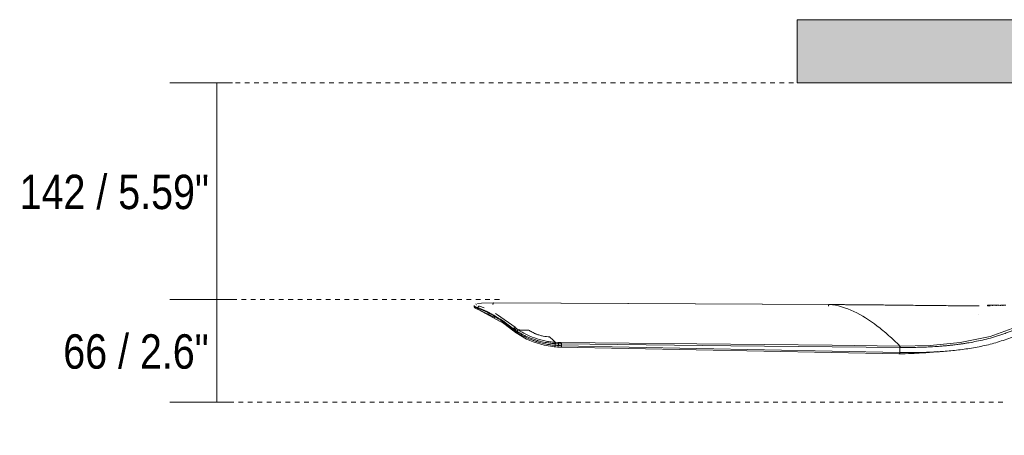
# Model space of a CAD drawing. Header units: millimetres. Extents: x 5898 to 10071, y 1372 to 7072.
# Tile 1 of 5: x 5898 to 6527, y 1774 to 2041. Entities that reach past the tile are written whole.
import ezdxf

# ---------------------------------------------------------------- set-up
doc = ezdxf.new("R2010")
doc.units = ezdxf.units.MM
doc.linetypes.add('Dash', pattern=[6, 3, -3])
for name, color, linetype, lineweight in [('Aparatos eléctricos', 7, 'Continuous', 9), ('Cotas', 7, 'Continuous', 9), ('Cotas-10', 7, 'Continuous', 9), ('Techos', 7, 'Continuous', 9)]:
    doc.layers.add(name, color=color, linetype=linetype, lineweight=lineweight)
doc.layers.add('Lighthing Fixture Dim Grey Dash', color=7, linetype='Dash', lineweight=9, true_color=0xd2d2d2)
doc.styles.add('Arial Narrow', font='ARIALN.TTF', dxfattribs={"height": 22})
doc.dimstyles.new('FARO_-_2_2mm_Arial_Narrow_mm_Inch_Horiz', dxfattribs={"dimscale": 304.8, "dimtxt": 22.515481, "dimasz": 0, "dimexe": 0.098425, "dimexo": 0.0625, "dimgap": 0.016404, "dimtad": 3, "dimtih": 1, "dimtoh": 1, "dimdec": 0, "dimzin": 0, "dimdsep": 46, "dimtxsty": 'Arial Narrow', "dimblk1": 'NONE', "dimblk2": 'NONE', "dimsah": 1, "dimcen": 0.09, "dimadec": 0, "dimazin": 0, "dimtfac": 1, "dimtdec": 4, "dimtix": 1, "dimtmove": 0, "dimatfit": 3, "dimfxl": 0.032808, "dimfxlon": 1, "dimtvp": 1, "dimtolj": 1, "dimtzin": 0, "dimarcsym": 2})

# ---------------------------------------------------------------- blocks, each defined once
blk = doc.blocks.new('33832 - 33832 MINI PUNT TUB S White fan with DC motor-698884-Alzado_PDF')
at = {"color": 254, "lineweight": 9, "true_color": 0xcccccc}
for p, q in [((6189.33, 1858.48), (6189.37, 1858.22)), ((6200.83, 1859.08), (6415.47, 1858.06)), ((6188.22, 1857.37), (6188.22, 1856.91)), ((6190.73, 1855.63), (6190.73, 1856.1)), ((6201.56, 1849.81), (6191.49, 1854.64)), ((6191.68, 1857.08), (6194.72, 1855.9)), ((6425.7, 1857.96), (6415.47, 1858.06)), ((6516.64, 1857.66), (6516.64, 1857.16)), ((6516.67, 1857.66), (6517.29, 1857.65)), ((6516.67, 1857.66), (6516.67, 1857.16)), ((6517.29, 1857.15), (6516.67, 1857.16)), ((6517.29, 1857.15), (6517.29, 1857.65)), ((6519.84, 1857.66), (6519.84, 1857.16)), ((6522.23, 1857.66), (6523.68, 1857.66)), ((6522.3, 1857.66), (6522.3, 1857.16)), ((6523.75, 1857.66), (6524.08, 1857.66)), ((6524.08, 1857.66), (6524.08, 1857.16)), ((6524.08, 1857.16), (6524.08, 1857.16)), ((6524.11, 1857.16), (6524.12, 1857.66)), ((6525.04, 1857.66), (6526.44, 1857.66)), ((6525.04, 1857.66), (6525.04, 1857.16)), ((6526.44, 1857.66), (6528.41, 1857.66)), ((6526.44, 1857.16), (6526.44, 1857.66)), ((6211.06, 1843.32), (6205.79, 1847.13)), ((6213.43, 1841.84), (6213.43, 1842.56)), ((6213.85, 1842.23), (6213.85, 1841.51)), ((6214.08, 1840.73), (6214.81, 1840.17)), ((6214.59, 1841.67), (6214.59, 1840.94)), ((6215.93, 1841.13), (6215.82, 1840.86)), ((6216.55, 1841.72), (6216.31, 1841.58)), ((6216.8, 1841.78), (6216.55, 1841.72)), ((6240.17, 1833.88), (6241.98, 1833.78)), ((6239.48, 1831.09), (6239.62, 1830.98)), ((6239.86, 1831.06), (6239.66, 1831.07)), ((6241.69, 1830.84), (6239.72, 1830.97)), ((6240.2, 1833), (6240.2, 1831.97)), ((6242.17, 1832.88), (6240.35, 1832.99)), ((6241.69, 1830.84), (6243.7, 1830.75)), ((6242.17, 1832.88), (6242.17, 1831.83)), ((6243.7, 1830.75), (6460.11, 1826.41)), ((6244.22, 1832.81), (6244.22, 1831.74)), ((6460.6, 1831.52), (6460.37, 1831.52)), ((6460.64, 1830.63), (6460.63, 1827.41))]:
    blk.add_line(p, q, dxfattribs=at)
at = {"color": 254, "lineweight": 9, "true_color": 0xcccccc, "flags": 128}
for points in [[(6200.85, 1859.07), (6192.95, 1859.02), (6190.5, 1858.83)], [(6200.85, 1859.07), (6243.96, 1858.87), (6286.98, 1858.67), (6329.9, 1858.47), (6372.74, 1858.26), (6415.48, 1858.06)], [(6188.22, 1856.92), (6188.3, 1856.49), (6188.61, 1856.01), (6189.88, 1855.23), (6191.26, 1854.69)], [(6190.73, 1855.63), (6190.92, 1854.94), (6191.49, 1854.64)], [(6191.26, 1854.69), (6207.2, 1846), (6213.65, 1841.07)], [(6201.84, 1852.31), (6203.26, 1851.47), (6214.48, 1843.49)], [(6460.6, 1831.52), (6480.02, 1831.88), (6499.29, 1833.68), (6518.44, 1837.58), (6537.25, 1844.47), (6556.05, 1853.32), (6570.07, 1856.71)], [(6511.43, 1857.24), (6499.44, 1857.29), (6481.81, 1857.45)], [(6519.84, 1857.66), (6521, 1857.66), (6522.16, 1857.66)], [(6511.1, 1851.53), (6511.15, 1851.53), (6511.16, 1851.53)], [(6213.43, 1842.56), (6213.81, 1843.22), (6214.48, 1843.49)], [(6213.85, 1841.51), (6213.77, 1841.58), (6213.68, 1841.64), (6213.59, 1841.71), (6213.51, 1841.78), (6213.43, 1841.84)], [(6213.43, 1841.84), (6213.54, 1841.19), (6213.65, 1841.07)], [(6215.2, 1839.89), (6214.94, 1840.11), (6214.85, 1840.77)], [(6215.08, 1839.96), (6221.85, 1835.93), (6225.97, 1834.14), (6232.98, 1832.01), (6239.62, 1830.98)], [(6216.31, 1841.58), (6216.1, 1841.39), (6215.93, 1841.13)], [(6240.35, 1832.99), (6240.28, 1833.51), (6240.1, 1833.89)], [(6460.37, 1831.52), (6417.24, 1831.96), (6374.03, 1832.39), (6330.75, 1832.83), (6287.39, 1833.27), (6243.95, 1833.71)], [(6239.62, 1830.98), (6239.85, 1831.13), (6240.09, 1831.98)], [(6242.17, 1831.83), (6241.18, 1831.9), (6240.2, 1831.97)], [(6242.17, 1832.88), (6242.59, 1832.86), (6243, 1832.84), (6243.41, 1832.83), (6243.82, 1832.82), (6244.22, 1832.81)], [(6244.22, 1832.81), (6352.43, 1831.72), (6460.64, 1830.63)], [(6244.22, 1831.74), (6287.52, 1830.88), (6330.81, 1830.01), (6374.1, 1829.15), (6417.37, 1828.28), (6460.63, 1827.41)]]:
    blk.add_lwpolyline(points, dxfattribs=at)
at = {"color": 254, "lineweight": 9, "true_color": 0xcccccc}
blk.add_ellipse((6239.34, 1811.55), major_axis=(0.04, 21.47), ratio=0.911502, start_param=6.233583, end_param=6.241233, dxfattribs=at)
for points, knots in [([(6200.31, 1858.08), (6200.31, 1858.18), (6200.33, 1858.35), (6200.37, 1858.55), (6200.43, 1858.73), (6200.53, 1858.91), (6200.68, 1859.05), (6200.79, 1859.08), (6200.85, 1859.07)], [0, 0, 0, 0, 0.2, 0.3, 0.4, 0.6, 0.8, 1, 1, 1, 1]), ([(6190.73, 1856.1), (6189.99, 1856.32), (6188.89, 1856.72), (6188.29, 1857.13), (6188.22, 1857.31), (6188.22, 1857.37)], [0, 0, 0, 0, 0.1, 0.2, 0.2556403, 0.2556403, 0.2556403, 0.2556403]), ([(6190.73, 1855.63), (6189.99, 1855.88), (6188.89, 1856.31), (6188.3, 1856.69), (6188.22, 1856.86), (6188.22, 1856.91)], [0, 0, 0, 0, 0.1, 0.2, 0.25, 0.25, 0.25, 0.25]), ([(6505.82, 1857.25), (6504.98, 1857.25), (6503.48, 1857.26), (6501.46, 1857.28), (6499.5, 1857.29), (6497.37, 1857.31), (6495.05, 1857.33), (6491.94, 1857.35), (6488.64, 1857.38), (6484.9, 1857.42), (6480.9, 1857.45), (6475.81, 1857.51), (6470.59, 1857.56), (6466.12, 1857.61), (6462.22, 1857.66), (6459.28, 1857.69), (6456.19, 1857.72), (6452.99, 1857.76), (6449.37, 1857.79), (6445.44, 1857.83), (6441.58, 1857.87), (6438.15, 1857.9), (6435.31, 1857.92), (6431.91, 1857.95), (6428.94, 1857.97), (6426.13, 1857.99), (6423.59, 1858.01), (6419.6, 1858.03), (6416.91, 1858.05), (6415.48, 1858.06)], [0.1818182, 0.1818182, 0.1818182, 0.1818182, 0.2045455, 0.2272727, 0.25, 0.2727273, 0.2954545, 0.3181818, 0.3636364, 0.3863636, 0.4090909, 0.4545455, 0.5, 0.5454545, 0.5681818, 0.5909091, 0.6136364, 0.6363636, 0.6590909, 0.6818182, 0.7045455, 0.7272727, 0.75, 0.7727273, 0.8181818, 0.8409091, 0.8636364, 0.9090909, 1, 1, 1, 1]), ([(6415.48, 1858.06), (6420.76, 1857.74), (6431.21, 1854.49), (6443.78, 1846.39), (6453.48, 1838.42), (6458.25, 1833.92), (6460.6, 1831.52)], [0, 0, 0, 0, 0.333333, 0.666667, 0.833333, 1, 1, 1, 1]), ([(6577.36, 1852.26), (6575.49, 1852.07), (6571.8, 1851.58), (6566.43, 1850.59), (6562.09, 1849.54), (6559.11, 1848.69), (6557.43, 1848.17), (6556.18, 1847.77), (6554.94, 1847.34), (6553.31, 1846.71), (6550.51, 1845.49), (6546.61, 1843.52), (6542.77, 1841.5), (6540.07, 1840.19), (6538.51, 1839.5), (6537.34, 1839.01), (6536.16, 1838.55), (6534.59, 1837.93), (6531.84, 1836.89), (6527.9, 1835.49), (6523.17, 1833.98), (6516.85, 1832.19), (6508.87, 1830.51), (6499.27, 1829.05), (6489.67, 1828.07), (6476.82, 1827.35), (6467.15, 1827.23), (6460.63, 1827.41)], [-1, -1, -1, -1, -0.958333, -0.916667, -0.875, -0.854167, -0.84375, -0.833333, -0.822917, -0.8125, -0.791667, -0.75, -0.708333, -0.6875, -0.677083, -0.666667, -0.65625, -0.645833, -0.625, -0.583333, -0.541667, -0.5, -0.416667, -0.333333, -0.25, -0.166667, 0, 0, 0, 0]), ([(6478.83, 1830.92), (6480.47, 1831), (6483.54, 1831.17), (6487.72, 1831.48), (6490.55, 1831.73), (6492.91, 1831.97), (6495.07, 1832.21), (6497.15, 1832.46), (6499.32, 1832.75), (6501.6, 1833.09), (6504.61, 1833.57), (6508.48, 1834.27), (6513.41, 1835.32), (6517.64, 1836.38), (6521.16, 1837.38), (6523.87, 1838.22), (6526.58, 1839.13), (6530.09, 1840.41), (6533.56, 1841.81), (6536.9, 1843.29), (6539.28, 1844.4), (6541.39, 1845.42), (6543.93, 1846.68), (6547.18, 1848.32), (6551.7, 1850.51), (6555.5, 1852.13), (6558.27, 1853.15), (6560.96, 1854), (6563.71, 1854.71), (6566.39, 1855.24), (6569.75, 1855.75), (6573.55, 1856.05), (6576.21, 1856.1), (6577.44, 1856.1)], [0.1666667, 0.1666667, 0.1666667, 0.1666667, 0.2083333, 0.2291667, 0.25, 0.2708333, 0.2916667, 0.3125, 0.3333333, 0.3541667, 0.375, 0.4166667, 0.4583333, 0.5, 0.5208333, 0.5416667, 0.5625, 0.5833333, 0.625, 0.6458333, 0.6666667, 0.6875, 0.7083333, 0.75, 0.7916667, 0.8125, 0.8333333, 0.8541667, 0.875, 0.8958333, 0.9166667, 0.9583333, 1, 1, 1, 1]), ([(6517.29, 1857.65), (6517.32, 1857.65), (6517.46, 1857.65), (6517.85, 1857.65), (6518.4, 1857.65), (6518.86, 1857.65), (6519.35, 1857.66), (6519.68, 1857.66), (6519.84, 1857.66)], [-1, -1, -1, -1, -0.857143, -0.571429, -0.428571, -0.285714, -0.142857, 0, 0, 0, 0]), ([(6213.85, 1842.23), (6213.8, 1842.28), (6213.65, 1842.39), (6213.51, 1842.49), (6213.43, 1842.56)], [0, 0, 0, 0, 0.4, 1, 1, 1, 1]), ([(6214.88, 1840.12), (6214.84, 1840.14), (6214.77, 1840.19), (6214.68, 1840.29), (6214.61, 1840.43), (6214.57, 1840.59), (6214.56, 1840.76), (6214.57, 1840.88), (6214.59, 1840.94)], [0.2857143, 0.2857143, 0.2857143, 0.2857143, 0.3928571, 0.5, 0.6428571, 0.75, 0.8571429, 1, 1, 1, 1]), ([(6214.59, 1840.94), (6214.63, 1840.92), (6214.71, 1840.86), (6214.8, 1840.8), (6214.85, 1840.76)], [0, 0, 0, 0, 0.4, 1, 1, 1, 1]), ([(6214.85, 1840.76), (6215.19, 1840.49), (6215.84, 1840.02), (6217.03, 1839.28), (6217.73, 1838.88), (6218.13, 1838.66)], [0, 0, 0, 0, 0.1, 0.15, 0.2, 0.2, 0.2, 0.2]), ([(6240.03, 1833.89), (6239.5, 1833.93), (6238.42, 1834.03), (6236.77, 1834.23), (6235.11, 1834.49), (6231.76, 1835.15), (6226.8, 1836.62), (6221.1, 1839.13), (6218.1, 1840.92), (6216.8, 1841.78)], [0, 0, 0, 0, 0.0625, 0.125, 0.1875, 0.25, 0.5, 0.75, 1, 1, 1, 1]), ([(6218.17, 1839.46), (6218.71, 1839.16), (6219.66, 1838.66), (6221.2, 1837.92), (6222.05, 1837.54), (6222.5, 1837.34)], [0.2, 0.2, 0.2, 0.2, 0.3, 0.35, 0.4, 0.4, 0.4, 0.4]), ([(6223.27, 1841.75), (6223.57, 1841.51), (6224.2, 1841.05), (6225.29, 1840.39), (6226.37, 1839.86), (6227.29, 1839.45), (6228.45, 1838.98), (6229.84, 1838.51), (6231.31, 1838.11), (6233.55, 1837.6), (6235.25, 1837.41), (6236.49, 1837.4)], [0, 0, 0, 0, 0.1, 0.2, 0.3, 0.35, 0.4, 0.55, 0.625, 0.7, 1, 1, 1, 1]), ([(6222.5, 1837.34), (6222.96, 1837.14), (6223.92, 1836.74), (6225.57, 1836.11), (6227.01, 1835.61), (6227.87, 1835.34), (6228.14, 1835.26)], [0.4, 0.4, 0.4, 0.4, 0.45, 0.5, 0.55, 0.5734216, 0.5734216, 0.5734216, 0.5734216]), ([(6230, 1834.72), (6230.29, 1834.64), (6231.19, 1834.4), (6232.75, 1834.03), (6234.56, 1833.68), (6236.12, 1833.44), (6237.41, 1833.27), (6238.9, 1833.11), (6239.75, 1833.04), (6240.2, 1833)], [0.6257334, 0.6257334, 0.6257334, 0.6257334, 0.65, 0.7, 0.75, 0.8, 0.85, 0.9, 1, 1, 1, 1]), ([(6239.83, 1833.52), (6239.84, 1833.47), (6239.89, 1833.37), (6240.09, 1833.24), (6240.16, 1833.09), (6240.2, 1833)], [0.525, 0.525, 0.525, 0.525, 0.65, 0.775, 1, 1, 1, 1]), ([(6236.93, 1832.3), (6237.28, 1832.24), (6237.93, 1832.14), (6239.07, 1832.01), (6239.76, 1831.97), (6240.15, 1831.97)], [0.8, 0.8, 0.8, 0.8, 0.85, 0.9, 1, 1, 1, 1]), ([(6240.2, 1831.97), (6240.19, 1831.8), (6240.15, 1831.55), (6240.05, 1831.27), (6239.96, 1831.11), (6239.86, 1831.01), (6239.75, 1830.96), (6239.65, 1830.99), (6239.59, 1831.04), (6239.57, 1831.08)], [0, 0, 0, 0, 0.25, 0.375, 0.5, 0.625, 0.75, 0.875, 1, 1, 1, 1]), ([(6242.17, 1831.83), (6242.15, 1831.48), (6241.99, 1830.97), (6241.77, 1830.83), (6241.69, 1830.84)], [0, 0, 0, 0, 0.5, 0.7894184, 0.7894184, 0.7894184, 0.7894184]), ([(6242.17, 1831.83), (6242.45, 1831.81), (6243.14, 1831.77), (6243.82, 1831.75), (6244.22, 1831.74)], [0, 0, 0, 0, 0.4, 1, 1, 1, 1]), ([(6244.22, 1831.74), (6244.21, 1831.39), (6244.06, 1830.88), (6243.8, 1830.74), (6243.7, 1830.75)], [0, 0, 0, 0, 0.5, 0.7782563, 0.7782563, 0.7782563, 0.7782563]), ([(6482.69, 1827.7), (6482.35, 1827.67), (6481.39, 1827.59), (6478.98, 1827.38), (6474.74, 1827.07), (6468.21, 1826.73), (6462.84, 1826.57), (6459.89, 1826.52)], [0.894345, 0.894345, 0.894345, 0.894345, 0.9027778, 0.9166667, 0.9444444, 0.9722222, 1, 1, 1, 1]), ([(6460.6, 1831.52), (6460.56, 1831.57), (6460.61, 1831.58), (6460.78, 1831.21), (6460.85, 1830.97), (6460.87, 1830.75), (6460.86, 1830.63)], [0, 0, 0, 0, 0.625, 0.75, 0.875, 1, 1, 1, 1]), ([(6460.86, 1830.63), (6462.73, 1830.61), (6465.38, 1830.6), (6468.64, 1830.63), (6470.99, 1830.67), (6473.02, 1830.71), (6475.36, 1830.78), (6477.2, 1830.85), (6478.83, 1830.92)], [0, 0, 0, 0, 0.0416667, 0.0625, 0.0833333, 0.1041667, 0.125, 0.1666667, 0.1666667, 0.1666667, 0.1666667]), ([(6486.99, 1827.95), (6486.61, 1827.92), (6486.06, 1827.88), (6485.49, 1827.84), (6485.19, 1827.83), (6484.75, 1827.82), (6484.96, 1827.87), (6485.09, 1827.9)], [0.76561363, 0.76561363, 0.76561363, 0.76561363, 0.77777778, 0.78472222, 0.79166667, 0.79861111, 0.83333333, 0.83333333, 0.83333333, 0.83333333])]:
    blk.add_open_spline(points, degree=3, knots=knots, dxfattribs=at)
for points in [[(6189.56, 1857.87), (6189.61, 1857.88), (6189.66, 1857.88), (6189.71, 1857.89)], [(6190.73, 1856.1), (6190.74, 1856.2), (6190.79, 1856.41), (6190.94, 1856.69), (6191.15, 1856.9), (6191.41, 1857.04), (6191.6, 1857.08), (6191.68, 1857.08)], [(6190.73, 1856.1), (6194.62, 1854.73), (6202.31, 1850.89), (6209.76, 1845.51), (6213.43, 1842.56)], [(6213.43, 1841.84), (6209.76, 1844.84), (6202.32, 1850.3), (6194.63, 1854.22), (6190.73, 1855.63)], [(6414.91, 1857.06), (6414.91, 1857.16), (6414.94, 1857.38), (6415.02, 1857.67), (6415.15, 1857.89), (6415.31, 1858.02), (6415.42, 1858.06), (6415.48, 1858.06)], [(6516.64, 1857.66), (6516.64, 1857.66), (6516.65, 1857.66), (6516.67, 1857.66)], [(6518.4, 1857.15), (6518.12, 1857.15), (6517.61, 1857.15), (6517.35, 1857.15), (6517.29, 1857.15)], [(6213.85, 1841.51), (6213.81, 1841.29), (6213.84, 1841.04), (6213.96, 1840.86)], [(6214.59, 1841.67), (6214.54, 1841.71), (6214.45, 1841.78), (6214.3, 1841.89), (6214.16, 1842), (6214.01, 1842.12), (6213.91, 1842.2), (6213.85, 1842.23)], [(6213.85, 1841.51), (6213.9, 1841.47), (6214, 1841.4), (6214.15, 1841.28), (6214.3, 1841.17), (6214.45, 1841.05), (6214.54, 1840.98), (6214.59, 1840.94)], [(6213.85, 1842.23), (6213.87, 1842.33), (6213.95, 1842.52), (6214.12, 1842.79), (6214.36, 1842.99), (6214.63, 1843.13), (6214.81, 1843.16), (6214.9, 1843.16)], [(6213.96, 1840.86), (6214, 1840.81), (6214.04, 1840.77), (6214.08, 1840.73)], [(6214.08, 1840.73), (6214.13, 1840.69), (6214.19, 1840.66), (6214.25, 1840.64)], [(6214.48, 1843.49), (6214.55, 1843.43), (6214.69, 1843.32), (6214.83, 1843.22), (6214.9, 1843.16)], [(6214.59, 1841.67), (6214.61, 1841.74), (6214.65, 1841.87), (6214.76, 1842.07), (6214.89, 1842.25), (6215.06, 1842.4), (6215.25, 1842.51), (6215.44, 1842.58), (6215.57, 1842.6), (6215.63, 1842.6)], [(6215.82, 1840.86), (6215.74, 1840.91), (6215.58, 1841.01), (6215.34, 1841.17), (6215.08, 1841.34), (6214.83, 1841.51), (6214.67, 1841.62), (6214.59, 1841.67)], [(6214.78, 1840.38), (6214.71, 1840.43), (6214.65, 1840.48), (6214.59, 1840.52)], [(6214.9, 1843.16), (6214.94, 1843.12), (6215.04, 1843.05), (6215.19, 1842.94), (6215.33, 1842.82), (6215.43, 1842.75), (6215.48, 1842.71)], [(6215.63, 1842.6), (6215.81, 1842.46), (6216.19, 1842.19), (6216.59, 1841.92), (6216.8, 1841.78)], [(6215.82, 1840.86), (6216.09, 1840.69), (6216.72, 1840.29), (6217.63, 1839.76), (6218.17, 1839.46)], [(6216.8, 1841.78), (6217.23, 1841.78), (6218.1, 1841.77), (6219.39, 1841.76), (6220.69, 1841.76), (6221.98, 1841.75), (6222.84, 1841.75), (6223.27, 1841.75)], [(6218.13, 1838.66), (6218.52, 1838.44), (6219.42, 1837.97), (6221.05, 1837.17), (6222.87, 1836.36), (6224.67, 1835.63), (6226.46, 1834.98), (6228.35, 1834.35), (6230.18, 1833.78), (6231.86, 1833.3), (6233.33, 1832.94), (6234.67, 1832.68), (6235.87, 1832.47), (6236.59, 1832.35), (6236.93, 1832.3)], [(6228.24, 1835.23), (6228.52, 1835.14), (6228.8, 1835.06), (6229.08, 1834.98)], [(6229.08, 1834.98), (6229.38, 1834.89), (6229.69, 1834.8), (6229.99, 1834.72)], [(6236.49, 1837.4), (6237.11, 1836.84), (6238.34, 1835.68), (6239.56, 1834.49), (6240.17, 1833.88)], [(6239.86, 1833.75), (6239.84, 1833.72), (6239.8, 1833.66), (6239.81, 1833.57), (6239.83, 1833.52)], [(6240.1, 1833.89), (6240.05, 1833.87), (6239.98, 1833.84), (6239.89, 1833.78), (6239.86, 1833.75)], [(6241.98, 1833.78), (6242.32, 1833.76), (6242.98, 1833.72), (6243.63, 1833.71), (6243.95, 1833.71)], [(6241.98, 1833.78), (6242.05, 1833.7), (6242.15, 1833.43), (6242.18, 1833.06), (6242.17, 1832.88)], [(6243.95, 1833.71), (6244.03, 1833.63), (6244.16, 1833.36), (6244.22, 1832.99), (6244.22, 1832.81)], [(6241.69, 1830.84), (6241.63, 1830.84), (6241.57, 1830.88), (6241.52, 1830.94)], [(6243.7, 1830.75), (6243.63, 1830.75), (6243.55, 1830.78), (6243.49, 1830.85)], [(6459.89, 1826.52), (6459.95, 1826.46), (6460.1, 1826.38), (6460.35, 1826.47), (6460.56, 1826.82), (6460.63, 1827.2), (6460.63, 1827.41)], [(6460.37, 1831.52), (6460.45, 1831.44), (6460.58, 1831.17), (6460.64, 1830.8), (6460.64, 1830.63)], [(6460.87, 1830.62), (6460.79, 1830.62), (6460.71, 1830.63), (6460.64, 1830.63)]]:
    blk.add_open_spline(points, degree=3, dxfattribs=at)
blk = doc.blocks.new('DIMBLOCK2-Alzado_PDF')
at = {"layer": 'Cotas-10', "color": 251, "true_color": 0x5b5b5b}
for p, q in [((6023.7, 2000), (5993.7, 2000)), ((6023.7, 2000), (6023.7, 1861.29)), ((6023.7, 2000), (6033.7, 2000)), ((6023.7, 1861.29), (5993.7, 1861.29)), ((6023.7, 1861.29), (6033.7, 1861.29))]:
    blk.add_line(p, q, dxfattribs=at)
at = {"layer": 'Cotas-10', "color": 0, "insert": (5897.55, 1941.21), "char_height": 22, "width": 145.3857, "attachment_point": 1, "line_spacing_factor": 0.974696, "style": 'Arial Narrow'}
blk.add_mtext('142 / 5.59"', dxfattribs=at)
blk = doc.blocks.new('_None')
blk = doc.blocks.new('DIMBLOCK3-Alzado_PDF')
at = {"layer": 'Cotas-10', "color": 251, "true_color": 0x5b5b5b}
for p, q in [((6023.7, 1861.29), (5993.7, 1861.29)), ((6023.7, 1861.29), (6023.7, 1795.59)), ((6023.7, 1861.29), (6033.7, 1861.29)), ((6023.7, 1795.59), (5993.7, 1795.59)), ((6023.7, 1795.59), (6033.7, 1795.59))]:
    blk.add_line(p, q, dxfattribs=at)
at = {"layer": 'Cotas-10', "color": 0, "insert": (5925.43, 1839.01), "char_height": 22, "width": 111.9341, "attachment_point": 1, "line_spacing_factor": 0.974696, "style": 'Arial Narrow'}
blk.add_mtext('66 / 2.6"', dxfattribs=at)

msp = doc.modelspace()

# ---------------------------------------------------------------- hatches: boundary and pattern name
at = {"layer": 'Techos', "true_color": 0xe8e8e8}
msp.add_hatch(color=254, dxfattribs=at).paths.add_polyline_path([(6594.3, 2000), (6794.95, 2000), (6794.95, 2040.5), (6394.95, 2040.5), (6394.95, 2000), (6590.85, 2000)])

# ---------------------------------------------------------------- linework, layer by layer
at = {"layer": 'Lighthing Fixture Dim Grey Dash'}
for p, q in [((6488.61, 2000), (6032.86, 2000)), ((6204.4, 1861.29), (6032.86, 1861.29)), ((6526.57, 1795.59), (6032.86, 1795.59))]:
    msp.add_line(p, q, dxfattribs=at)
at = {"layer": 'Techos'}
for p, q in [((6394.95, 2040.5), (6794.95, 2040.5)), ((6394.95, 2000), (6394.95, 2040.5)), ((6794.95, 2000), (6394.95, 2000))]:
    msp.add_line(p, q, dxfattribs=at)

# ---------------------------------------------------------------- block references
at = {"layer": 'Aparatos eléctricos'}
msp.add_blockref('33832 - 33832 MINI PUNT TUB S White fan with DC motor-698884-Alzado_PDF', (0, 0), dxfattribs=at)

# ---------------------------------------------------------------- dimensions: what is measured, and where the dimension line sits
at = {"layer": 'Cotas', "color": 251, "true_color": 0x5b5b5b}
dim = msp.add_linear_dim(base=(6023.7, 1861.29), p1=(6033.7, 2000), p2=(6033.7, 1861.29), angle=90, text='142 / 5.59"', dimstyle='FARO_-_2_2mm_Arial_Narrow_mm_Inch_Horiz', override={"dimpost": '<>', "dimfxl": 138.70556}, dxfattribs=at)
dim.commit()
dim.dimension.update_dxf_attribs({"geometry": 'DIMBLOCK2-Alzado_PDF', "text_midpoint": (5960.11, 1930.65)})
dim = msp.add_linear_dim(base=(6023.7, 1795.59), p1=(6033.7, 1861.29), p2=(6033.7, 1795.59), angle=90, dimstyle='FARO_-_2_2mm_Arial_Narrow_mm_Inch_Horiz', override={"dimpost": '<>', "dimfxl": 65.701305}, dxfattribs=at)
dim.commit()
dim.dimension.update_dxf_attribs({"geometry": 'DIMBLOCK3-Alzado_PDF', "text_midpoint": (5962.91, 1828.44)})

doc.saveas('drawing.dxf')
